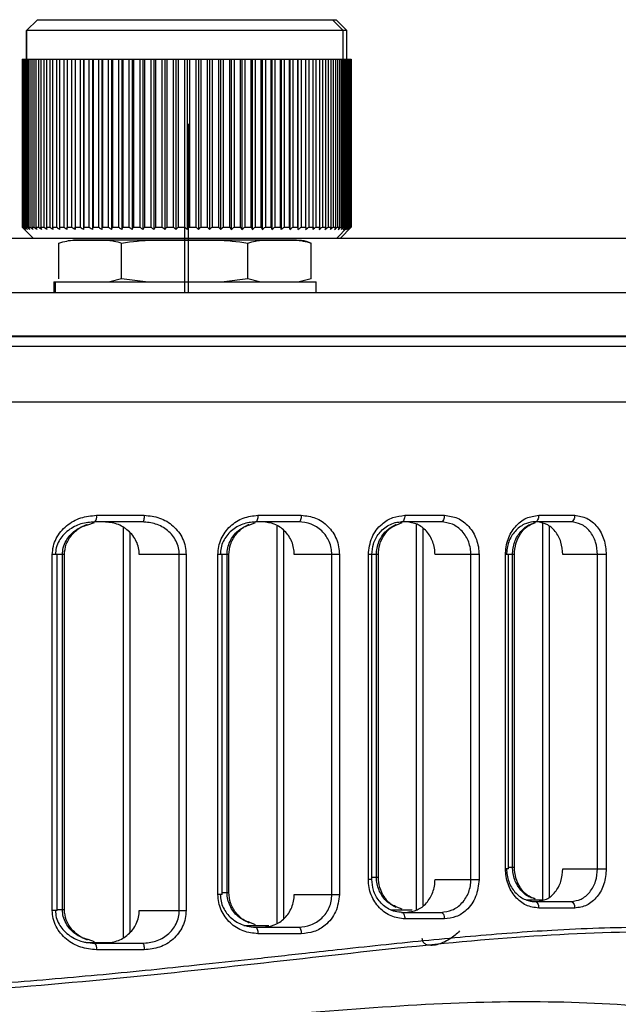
# Model space of a CAD drawing. Header units: millimetres. Extents: x -109 to 247, y -28 to 250.
# Tile 10 of 13: x 6 to 34, y 95 to 140. Entities that reach past the tile are written whole.
import ezdxf

# ---------------------------------------------------------------- set-up
doc = ezdxf.new("R2010")
doc.units = ezdxf.units.MM
doc.header["$PDSIZE"] = -1

msp = doc.modelspace()

# ---------------------------------------------------------------- linework, layer by layer
at = {"color": 7, "linetype": 'Continuous', "lineweight": 25}
for p, q in [((7.19, 140.457), (6.69, 139.957)), ((7.19, 140.457), (20.856, 140.457)), ((21.189, 139.957), (20.689, 140.457)), ((20.856, 140.457), (21.356, 139.957)), ((6.689, 139.957), (6.689, 138.657)), ((21.188, 139.957), (6.69, 139.957)), ((6.69, 138.657), (6.69, 139.957)), ((21.189, 138.657), (21.189, 139.957)), ((21.356, 139.957), (21.189, 139.957)), ((21.356, 138.657), (21.356, 139.957)), ((6.489, 138.657), (21.556, 138.657)), ((6.489, 138.657), (6.489, 130.957)), ((6.49, 138.657), (6.49, 130.957)), ((6.493, 130.957), (6.493, 138.657)), ((6.504, 138.657), (6.504, 130.957)), ((6.53, 130.957), (6.53, 138.657)), ((6.554, 138.657), (6.554, 130.957)), ((6.602, 130.957), (6.602, 138.657)), ((6.641, 138.657), (6.641, 130.957)), ((6.71, 130.957), (6.71, 138.657)), ((6.763, 138.657), (6.763, 130.957)), ((6.853, 130.957), (6.853, 138.657)), ((6.921, 138.657), (6.921, 130.957)), ((7.031, 130.957), (7.031, 138.657)), ((7.112, 138.657), (7.112, 130.957)), ((7.242, 130.957), (7.242, 138.657)), ((7.337, 138.657), (7.337, 130.957)), ((7.486, 130.957), (7.486, 138.657)), ((7.593, 138.657), (7.593, 130.957)), ((7.762, 130.957), (7.762, 138.657)), ((7.881, 138.657), (7.881, 130.957)), ((8.068, 130.957), (8.068, 138.657)), ((8.198, 138.657), (8.198, 130.957)), ((8.402, 130.957), (8.402, 138.657)), ((8.544, 138.657), (8.544, 130.957)), ((8.763, 130.957), (8.763, 138.657)), ((8.911, 138.657), (8.911, 130.852)), ((8.915, 138.657), (8.915, 130.957)), ((9.149, 130.957), (9.149, 138.657)), ((9.296, 138.657), (9.296, 130.852)), ((9.311, 138.657), (9.311, 130.957)), ((9.559, 130.957), (9.559, 138.657)), ((9.705, 138.657), (9.705, 130.852)), ((9.73, 138.657), (9.73, 130.957)), ((9.99, 130.957), (9.99, 138.657)), ((10.134, 138.657), (10.134, 130.852)), ((10.169, 138.657), (10.169, 130.957)), ((10.44, 130.957), (10.44, 138.657)), ((10.581, 138.657), (10.581, 130.852)), ((10.626, 138.657), (10.626, 130.957)), ((10.908, 130.957), (10.908, 138.657)), ((11.045, 138.657), (11.045, 130.852)), ((11.1, 138.657), (11.1, 130.957)), ((11.39, 130.957), (11.39, 138.657)), ((11.523, 138.657), (11.523, 130.852)), ((11.587, 138.657), (11.587, 130.957)), ((11.884, 130.957), (11.884, 138.657)), ((12.013, 138.657), (12.013, 130.852)), ((12.086, 138.657), (12.086, 130.957)), ((12.389, 130.957), (12.389, 138.657)), ((12.512, 138.657), (12.512, 130.852)), ((12.594, 138.657), (12.594, 130.957)), ((12.901, 130.957), (12.901, 138.657)), ((13.018, 138.657), (13.018, 130.852)), ((13.108, 138.657), (13.108, 130.957)), ((13.418, 130.957), (13.418, 138.657)), ((13.528, 138.657), (13.528, 130.852)), ((13.627, 138.657), (13.627, 130.957)), ((13.938, 130.957), (13.938, 138.657)), ((14.041, 138.657), (14.041, 130.852)), ((14.147, 138.657), (14.147, 130.957)), ((14.457, 130.957), (14.457, 138.657)), ((14.553, 138.657), (14.553, 130.852)), ((14.666, 138.657), (14.666, 130.957)), ((14.975, 130.957), (14.975, 138.657)), ((15.062, 138.657), (15.062, 130.852)), ((15.181, 138.657), (15.181, 130.957)), ((15.487, 130.957), (15.487, 138.657)), ((15.565, 138.657), (15.565, 130.852)), ((15.691, 138.657), (15.691, 130.957)), ((15.991, 130.957), (15.991, 138.657)), ((16.061, 138.657), (16.061, 130.852)), ((16.191, 138.657), (16.191, 130.957)), ((16.486, 130.957), (16.486, 138.657)), ((16.546, 138.657), (16.546, 130.852)), ((16.681, 138.657), (16.681, 130.957)), ((16.968, 130.957), (16.968, 138.657)), ((17.019, 138.657), (17.019, 130.852)), ((17.158, 138.657), (17.158, 130.957)), ((17.435, 130.957), (17.435, 138.657)), ((17.477, 138.657), (17.477, 130.852)), ((17.619, 138.657), (17.619, 130.957)), ((17.886, 130.957), (17.886, 138.657)), ((17.917, 138.657), (17.917, 130.852)), ((18.061, 138.657), (18.061, 130.957)), ((18.317, 130.957), (18.317, 138.657)), ((18.338, 138.657), (18.338, 130.852)), ((18.484, 138.657), (18.484, 130.957)), ((18.727, 130.957), (18.727, 138.657)), ((18.738, 138.657), (18.738, 130.852)), ((18.885, 138.657), (18.885, 130.957)), ((19.113, 130.957), (19.113, 138.657)), ((19.114, 138.657), (19.114, 130.852)), ((19.262, 138.657), (19.262, 130.957)), ((19.475, 130.957), (19.475, 138.657)), ((19.612, 138.657), (19.612, 130.957)), ((19.809, 130.957), (19.809, 138.657)), ((19.935, 138.657), (19.935, 130.957)), ((20.115, 130.957), (20.115, 138.657)), ((20.229, 138.657), (20.229, 130.957)), ((20.39, 130.957), (20.39, 138.657)), ((20.492, 138.657), (20.492, 130.957)), ((20.634, 130.957), (20.634, 138.657)), ((20.723, 138.657), (20.723, 130.957)), ((20.846, 130.957), (20.846, 138.657)), ((20.922, 138.657), (20.922, 130.957)), ((21.024, 130.957), (21.024, 138.657)), ((21.086, 138.657), (21.086, 130.957)), ((21.167, 130.957), (21.167, 138.657)), ((21.215, 138.657), (21.215, 130.957)), ((21.276, 130.957), (21.276, 138.657)), ((21.309, 138.657), (21.309, 130.957)), ((21.348, 130.957), (21.348, 138.657)), ((21.367, 138.657), (21.367, 130.957)), ((21.384, 130.957), (21.384, 138.657)), ((21.389, 138.657), (21.389, 130.957)), ((21.425, 130.957), (21.425, 138.657)), ((21.461, 138.657), (21.461, 130.957)), ((21.504, 130.957), (21.504, 138.657)), ((21.526, 138.657), (21.526, 130.957)), ((21.547, 130.957), (21.547, 138.657)), ((21.555, 138.657), (21.555, 130.957)), ((21.556, 130.957), (21.556, 138.657)), ((6.489, 130.957), (6.493, 130.957)), ((6.99, 130.457), (6.49, 130.957)), ((6.504, 130.957), (6.53, 130.957)), ((6.554, 130.957), (6.602, 130.957)), ((6.641, 130.957), (6.71, 130.957)), ((6.763, 130.957), (6.853, 130.957)), ((6.921, 130.957), (7.031, 130.957)), ((7.112, 130.957), (7.242, 130.957)), ((7.337, 130.957), (7.486, 130.957)), ((7.593, 130.957), (7.762, 130.957)), ((7.881, 130.957), (8.068, 130.957)), ((8.198, 130.957), (8.402, 130.957)), ((8.544, 130.957), (8.763, 130.957)), ((8.915, 130.957), (9.149, 130.957)), ((9.311, 130.957), (9.559, 130.957)), ((9.73, 130.957), (9.99, 130.957)), ((10.169, 130.957), (10.44, 130.957)), ((10.626, 130.957), (10.908, 130.957)), ((11.1, 130.957), (11.39, 130.957)), ((11.587, 130.957), (11.884, 130.957)), ((12.086, 130.957), (12.389, 130.957)), ((12.594, 130.957), (12.901, 130.957)), ((13.108, 130.957), (13.418, 130.957)), ((13.627, 130.957), (13.938, 130.957)), ((14.147, 130.957), (14.457, 130.957)), ((14.666, 130.957), (14.975, 130.957)), ((15.181, 130.957), (15.487, 130.957)), ((15.691, 130.957), (15.991, 130.957)), ((16.191, 130.957), (16.486, 130.957)), ((16.681, 130.957), (16.968, 130.957)), ((17.158, 130.957), (17.435, 130.957)), ((17.619, 130.957), (17.886, 130.957)), ((18.061, 130.957), (18.317, 130.957)), ((18.484, 130.957), (18.727, 130.957)), ((18.885, 130.957), (19.113, 130.957)), ((19.262, 130.957), (19.475, 130.957)), ((19.612, 130.957), (19.809, 130.957)), ((19.935, 130.957), (20.115, 130.957)), ((20.229, 130.957), (20.39, 130.957)), ((20.492, 130.957), (20.634, 130.957)), ((20.723, 130.957), (20.846, 130.957)), ((20.888, 130.457), (21.388, 130.957)), ((20.922, 130.957), (21.024, 130.957)), ((21.056, 130.457), (21.556, 130.957)), ((21.086, 130.957), (21.167, 130.957)), ((21.215, 130.957), (21.276, 130.957)), ((21.309, 130.957), (21.348, 130.957)), ((21.367, 130.957), (21.384, 130.957)), ((21.461, 130.957), (21.504, 130.957)), ((21.526, 130.957), (21.547, 130.957)), ((21.555, 130.957), (21.556, 130.957)), ((-72.499, 130.457), (56.545, 130.457)), ((19.043, 130.365), (8.835, 130.365)), ((13.928, 130.365), (13.928, 130.457)), ((8.165, 128.586), (8.165, 130.229)), ((11.04, 128.586), (11.04, 130.229)), ((16.813, 128.586), (16.813, 130.229)), ((19.712, 128.586), (19.712, 130.229)), ((11.04, 128.586), (10.499, 128.457)), ((12.126, 128.457), (11.04, 128.586)), ((16.813, 128.586), (15.728, 128.457)), ((17.359, 128.457), (16.813, 128.586)), ((19.712, 128.586), (19.167, 128.457)), ((7.939, 128.457), (7.939, 127.957)), ((7.939, 128.457), (19.939, 128.457)), ((7.992, 128.457), (7.992, 127.957)), ((19.939, 127.957), (19.939, 128.457)), ((-72.499, 127.957), (56.5, 127.957)), ((-73.974, 125.948), (58.02, 125.948)), ((57.89, 125.965), (-73.845, 125.965)), ((58.39, 125.492), (-74.344, 125.492)), ((-74.477, 122.957), (58.522, 122.957)), ((9.889, 117.757), (12.076, 117.757)), ((17.282, 117.757), (19.267, 117.757)), ((24.006, 117.757), (25.815, 117.757)), ((30.135, 117.757), (31.784, 117.757)), ((9.497, 117.326), (9.801, 117.432)), ((11.985, 117.457), (9.808, 117.457)), ((16.905, 117.323), (17.174, 117.43)), ((19.144, 117.457), (17.168, 117.457)), ((18.157, 99.086), (18.157, 117.265)), ((23.642, 117.323), (23.877, 117.429)), ((25.663, 117.457), (23.861, 117.457)), ((24.538, 99.679), (24.538, 117.352)), ((31.605, 117.457), (29.963, 117.457)), ((30.325, 100.14), (30.325, 117.387)), ((11.119, 98.438), (11.119, 117.18)), ((11.41, 116.976), (11.41, 98.643)), ((18.448, 117.072), (18.448, 99.279)), ((24.829, 117.15), (24.829, 99.881)), ((30.616, 117.248), (30.616, 100.279)), ((7.865, 99.661), (7.865, 115.957)), ((8.416, 115.957), (7.865, 115.957)), ((8.094, 99.661), (8.094, 115.957)), ((8.328, 99.7), (8.328, 115.957)), ((8.416, 99.7), (8.416, 115.957)), ((13.992, 115.957), (11.846, 115.957)), ((13.68, 99.661), (13.68, 115.957)), ((13.992, 115.957), (13.992, 99.661)), ((15.449, 100.394), (15.449, 115.957)), ((15.953, 115.957), (15.449, 115.957)), ((15.643, 100.394), (15.643, 115.957)), ((15.865, 100.476), (15.865, 115.957)), ((15.953, 100.476), (15.953, 115.957)), ((21.009, 115.957), (18.945, 115.957)), ((20.666, 100.394), (20.666, 115.957)), ((21.009, 115.957), (21.009, 100.394)), ((22.336, 101.074), (22.336, 115.957)), ((22.794, 115.957), (22.336, 115.957)), ((22.499, 101.074), (22.499, 115.957)), ((22.705, 101.184), (22.705, 115.957)), ((22.794, 101.184), (22.794, 115.957)), ((27.403, 115.957), (25.389, 115.957)), ((27.031, 101.074), (27.031, 115.957)), ((27.403, 115.957), (27.403, 101.074)), ((28.613, 101.57), (28.613, 115.957)), ((29.024, 115.957), (28.613, 115.957)), ((28.748, 101.57), (28.748, 115.957)), ((28.936, 101.65), (28.936, 115.957)), ((29.024, 101.65), (29.024, 115.957)), ((33.23, 115.957), (31.244, 115.957)), ((32.832, 101.57), (32.832, 115.957)), ((33.23, 115.957), (33.23, 101.57)), ((28.748, 101.57), (28.613, 101.57)), ((28.748, 101.65), (29.024, 101.65)), ((31.244, 101.57), (33.23, 101.57)), ((22.499, 101.074), (22.336, 101.074)), ((22.499, 101.184), (22.794, 101.184)), ((25.389, 101.074), (27.403, 101.074)), ((15.643, 100.394), (15.449, 100.394)), ((15.643, 100.476), (15.953, 100.476)), ((18.945, 100.394), (21.009, 100.394)), ((29.571, 100.15), (30.294, 100.15)), ((8.094, 99.661), (7.865, 99.661)), ((8.094, 99.7), (8.416, 99.7)), ((11.846, 99.661), (13.992, 99.661)), ((23.38, 99.684), (24.336, 99.684)), ((23.877, 99.712), (23.644, 99.818)), ((29.963, 100.07), (31.605, 100.07)), ((31.784, 99.77), (30.135, 99.77)), ((23.861, 99.574), (25.663, 99.574)), ((25.815, 99.274), (24.006, 99.274)), ((16.63, 98.976), (17.776, 98.976)), ((17.175, 99.002), (16.906, 99.11)), ((17.168, 98.894), (19.144, 98.894)), ((9.802, 98.225), (9.5, 98.33)), ((19.267, 98.594), (17.282, 98.594)), ((9.421, 98.2), (10.538, 98.2)), ((9.808, 98.161), (11.985, 98.161)), ((12.076, 97.861), (9.889, 97.861))]:
    msp.add_line(p, q, dxfattribs=at)
at = {"color": 7, "linetype": 'Continuous'}
for p, q in [((13.939, 127.957), (13.939, 135.693)), ((14.106, 127.957), (14.106, 135.693)), ((13.939, 127.957), (14.452, 127.957)), ((14.106, 127.957), (15.514, 127.957))]:
    msp.add_line(p, q, dxfattribs=at)
at = {"color": 7, "linetype": 'Continuous', "lineweight": 25, "flags": 128}
for points in [[(12.076, 117.757), (12.074, 117.699), (12.069, 117.643), (12.06, 117.591), (12.049, 117.545), (12.035, 117.508), (12.02, 117.48), (12.003, 117.463), (11.985, 117.457)], [(17.282, 117.757), (17.28, 117.699), (17.273, 117.643), (17.263, 117.591), (17.249, 117.545), (17.231, 117.508), (17.212, 117.48), (17.19, 117.463), (17.168, 117.457)], [(19.267, 117.757), (19.265, 117.699), (19.258, 117.643), (19.247, 117.591), (19.231, 117.545), (19.213, 117.508), (19.191, 117.48), (19.168, 117.463), (19.144, 117.457)], [(24.006, 117.757), (24.003, 117.699), (23.995, 117.643), (23.981, 117.591), (23.963, 117.545), (23.942, 117.508), (23.917, 117.48), (23.89, 117.463), (23.861, 117.457)], [(25.815, 117.757), (25.812, 117.699), (25.804, 117.643), (25.789, 117.591), (25.771, 117.545), (25.747, 117.508), (25.721, 117.48), (25.692, 117.463), (25.663, 117.457)], [(30.135, 117.757), (30.132, 117.699), (30.122, 117.643), (30.106, 117.591), (30.085, 117.545), (30.059, 117.508), (30.029, 117.48), (29.997, 117.463), (29.963, 117.457)], [(31.784, 117.757), (31.781, 117.699), (31.771, 117.643), (31.754, 117.591), (31.732, 117.545), (31.704, 117.508), (31.673, 117.48), (31.64, 117.463), (31.605, 117.457)], [(29.963, 100.07), (29.997, 100.064), (30.029, 100.047), (30.059, 100.019), (30.085, 99.982), (30.106, 99.937), (30.122, 99.885), (30.132, 99.828), (30.135, 99.77)], [(31.605, 100.07), (31.64, 100.064), (31.673, 100.047), (31.704, 100.019), (31.732, 99.982), (31.754, 99.937), (31.771, 99.885), (31.781, 99.828), (31.784, 99.77)], [(23.861, 99.574), (23.89, 99.568), (23.917, 99.551), (23.942, 99.523), (23.963, 99.486), (23.981, 99.441), (23.995, 99.389), (24.003, 99.333), (24.006, 99.274)], [(25.663, 99.574), (25.692, 99.568), (25.721, 99.551), (25.747, 99.523), (25.771, 99.486), (25.789, 99.441), (25.804, 99.389), (25.812, 99.333), (25.815, 99.274)], [(17.168, 98.894), (17.19, 98.888), (17.212, 98.871), (17.231, 98.843), (17.249, 98.806), (17.263, 98.761), (17.273, 98.709), (17.28, 98.652), (17.282, 98.594)], [(19.144, 98.894), (19.168, 98.888), (19.191, 98.871), (19.213, 98.843), (19.231, 98.806), (19.247, 98.761), (19.258, 98.709), (19.265, 98.652), (19.267, 98.594)], [(11.985, 98.161), (12.003, 98.156), (12.02, 98.139), (12.035, 98.111), (12.049, 98.074), (12.06, 98.028), (12.069, 97.976), (12.074, 97.92), (12.076, 97.861)]]:
    msp.add_lwpolyline(points, dxfattribs=at)
at = {"color": 7, "linetype": 'Continuous', "lineweight": 25}
for centre, start, end in [((9.549, 117.688), 318.344, 11.5797), ((9.549, 97.931), 348.4203, 41.656)]:
    msp.add_arc(centre, 0.347, start, end, dxfattribs=at)
for points, knots in [([(6.493, 130.957), (6.514, 130.938), (6.55, 130.902), (6.587, 130.868), (6.603, 130.852)], [0, 0, 0, 0, 0.56, 1, 1, 1, 1]), ([(6.603, 130.852), (6.584, 130.872), (6.551, 130.907), (6.518, 130.942), (6.504, 130.957)], [0, 0, 0, 0, 0.56, 1, 1, 1, 1]), ([(6.53, 130.957), (6.551, 130.938), (6.59, 130.902), (6.629, 130.868), (6.646, 130.852)], [0, 0, 0, 0, 0.56, 1, 1, 1, 1]), ([(6.646, 130.852), (6.629, 130.872), (6.598, 130.907), (6.568, 130.942), (6.554, 130.957)], [0, 0, 0, 0, 0.56, 1, 1, 1, 1]), ([(6.602, 130.957), (6.625, 130.938), (6.665, 130.902), (6.706, 130.868), (6.724, 130.852)], [0, 0, 0, 0, 0.56, 1, 1, 1, 1]), ([(6.724, 130.852), (6.709, 130.872), (6.681, 130.907), (6.653, 130.942), (6.641, 130.957)], [0, 0, 0, 0, 0.56, 1, 1, 1, 1]), ([(6.71, 130.957), (6.734, 130.938), (6.776, 130.902), (6.819, 130.868), (6.838, 130.852)], [0, 0, 0, 0, 0.56, 1, 1, 1, 1]), ([(6.838, 130.852), (6.824, 130.872), (6.799, 130.907), (6.774, 130.942), (6.763, 130.957)], [0, 0, 0, 0, 0.56, 1, 1, 1, 1]), ([(6.853, 130.957), (6.878, 130.938), (6.922, 130.902), (6.966, 130.868), (6.986, 130.852)], [0, 0, 0, 0, 0.56, 1, 1, 1, 1]), ([(6.986, 130.852), (6.974, 130.872), (6.952, 130.907), (6.93, 130.942), (6.921, 130.957)], [0, 0, 0, 0, 0.56, 1, 1, 1, 1]), ([(7.031, 130.957), (7.056, 130.938), (7.102, 130.902), (7.148, 130.868), (7.168, 130.852)], [0, 0, 0, 0, 0.56, 1, 1, 1, 1]), ([(7.168, 130.852), (7.157, 130.872), (7.139, 130.907), (7.12, 130.942), (7.112, 130.957)], [0, 0, 0, 0, 0.56, 1, 1, 1, 1]), ([(7.242, 130.957), (7.269, 130.938), (7.315, 130.902), (7.362, 130.868), (7.383, 130.852)], [0, 0, 0, 0, 0.56, 1, 1, 1, 1]), ([(7.383, 130.852), (7.374, 130.872), (7.359, 130.907), (7.343, 130.942), (7.337, 130.957)], [0, 0, 0, 0, 0.56, 1, 1, 1, 1]), ([(7.486, 130.957), (7.513, 130.938), (7.561, 130.902), (7.609, 130.868), (7.63, 130.852)], [0, 0, 0, 0, 0.56, 1, 1, 1, 1]), ([(7.63, 130.852), (7.623, 130.872), (7.611, 130.907), (7.599, 130.942), (7.593, 130.957)], [0, 0, 0, 0, 0.56, 1, 1, 1, 1]), ([(7.762, 130.957), (7.789, 130.938), (7.837, 130.902), (7.886, 130.868), (7.907, 130.852)], [0, 0, 0, 0, 0.56, 1, 1, 1, 1]), ([(7.907, 130.852), (7.902, 130.872), (7.894, 130.907), (7.885, 130.942), (7.881, 130.957)], [0, 0, 0, 0, 0.56, 1, 1, 1, 1]), ([(8.068, 130.957), (8.095, 130.938), (8.144, 130.902), (8.193, 130.868), (8.214, 130.852)], [0, 0, 0, 0, 0.56, 1, 1, 1, 1]), ([(8.214, 130.852), (8.211, 130.872), (8.206, 130.907), (8.201, 130.942), (8.198, 130.957)], [0, 0, 0, 0, 0.56, 1, 1, 1, 1]), ([(8.402, 130.957), (8.429, 130.938), (8.478, 130.902), (8.528, 130.868), (8.549, 130.852)], [0, 0, 0, 0, 0.56, 1, 1, 1, 1]), ([(8.549, 130.852), (8.548, 130.872), (8.546, 130.907), (8.545, 130.942), (8.544, 130.957)], [0, 0, 0, 0, 0.56, 1, 1, 1, 1]), ([(8.763, 130.957), (8.79, 130.938), (8.84, 130.902), (8.889, 130.868), (8.911, 130.852)], [0, 0, 0, 0, 0.56, 1, 1, 1, 1]), ([(8.911, 130.852), (8.911, 130.872), (8.913, 130.907), (8.915, 130.942), (8.915, 130.957)], [0, 0, 0, 0, 0.56, 1, 1, 1, 1]), ([(9.149, 130.957), (9.177, 130.938), (9.226, 130.902), (9.275, 130.868), (9.296, 130.852)], [0, 0, 0, 0, 0.56, 1, 1, 1, 1]), ([(9.296, 130.852), (9.299, 130.872), (9.304, 130.907), (9.309, 130.942), (9.311, 130.957)], [0, 0, 0, 0, 0.56, 1, 1, 1, 1]), ([(9.559, 130.957), (9.586, 130.938), (9.635, 130.902), (9.683, 130.868), (9.705, 130.852)], [0, 0, 0, 0, 0.56, 1, 1, 1, 1]), ([(9.705, 130.852), (9.709, 130.872), (9.718, 130.907), (9.726, 130.942), (9.73, 130.957)], [0, 0, 0, 0, 0.56, 1, 1, 1, 1]), ([(9.99, 130.957), (10.017, 130.938), (10.065, 130.902), (10.112, 130.868), (10.134, 130.852)], [0, 0, 0, 0, 0.56, 1, 1, 1, 1]), ([(10.134, 130.852), (10.14, 130.872), (10.152, 130.907), (10.164, 130.942), (10.169, 130.957)], [0, 0, 0, 0, 0.56, 1, 1, 1, 1]), ([(10.44, 130.957), (10.467, 130.938), (10.513, 130.902), (10.56, 130.868), (10.581, 130.852)], [0, 0, 0, 0, 0.56, 1, 1, 1, 1]), ([(10.581, 130.852), (10.589, 130.872), (10.605, 130.907), (10.62, 130.942), (10.626, 130.957)], [0, 0, 0, 0, 0.56, 1, 1, 1, 1]), ([(10.908, 130.957), (10.933, 130.938), (10.979, 130.902), (11.025, 130.868), (11.045, 130.852)], [0, 0, 0, 0, 0.56, 1, 1, 1, 1]), ([(11.045, 130.852), (11.055, 130.872), (11.073, 130.907), (11.092, 130.942), (11.1, 130.957)], [0, 0, 0, 0, 0.56, 1, 1, 1, 1]), ([(11.39, 130.957), (11.415, 130.938), (11.459, 130.902), (11.503, 130.868), (11.523, 130.852)], [0, 0, 0, 0, 0.56, 1, 1, 1, 1]), ([(11.523, 130.852), (11.535, 130.872), (11.556, 130.907), (11.578, 130.942), (11.587, 130.957)], [0, 0, 0, 0, 0.56, 1, 1, 1, 1]), ([(11.884, 130.957), (11.908, 130.938), (11.951, 130.902), (11.994, 130.868), (12.013, 130.852)], [0, 0, 0, 0, 0.56, 1, 1, 1, 1]), ([(12.013, 130.852), (12.026, 130.872), (12.051, 130.907), (12.075, 130.942), (12.086, 130.957)], [0, 0, 0, 0, 0.56, 1, 1, 1, 1]), ([(12.389, 130.957), (12.412, 130.938), (12.453, 130.902), (12.494, 130.868), (12.512, 130.852)], [0, 0, 0, 0, 0.56, 1, 1, 1, 1]), ([(12.512, 130.852), (12.527, 130.872), (12.554, 130.907), (12.582, 130.942), (12.594, 130.957)], [0, 0, 0, 0, 0.56, 1, 1, 1, 1]), ([(12.901, 130.957), (12.923, 130.938), (12.962, 130.902), (13.001, 130.868), (13.018, 130.852)], [0, 0, 0, 0, 0.56, 1, 1, 1, 1]), ([(13.018, 130.852), (13.035, 130.872), (13.065, 130.907), (13.095, 130.942), (13.108, 130.957)], [0, 0, 0, 0, 0.56, 1, 1, 1, 1]), ([(13.418, 130.957), (13.439, 130.938), (13.475, 130.902), (13.512, 130.868), (13.528, 130.852)], [0, 0, 0, 0, 0.56, 1, 1, 1, 1]), ([(13.528, 130.852), (13.547, 130.872), (13.58, 130.907), (13.612, 130.942), (13.627, 130.957)], [0, 0, 0, 0, 0.56, 1, 1, 1, 1]), ([(13.938, 130.957), (13.957, 130.938), (13.991, 130.902), (14.026, 130.868), (14.041, 130.852)], [0, 0, 0, 0, 0.56, 1, 1, 1, 1]), ([(14.041, 130.852), (14.061, 130.872), (14.096, 130.907), (14.131, 130.942), (14.147, 130.957)], [0, 0, 0, 0, 0.56, 1, 1, 1, 1]), ([(14.457, 130.957), (14.475, 130.938), (14.507, 130.902), (14.539, 130.868), (14.553, 130.852)], [0, 0, 0, 0, 0.56, 1, 1, 1, 1]), ([(14.553, 130.852), (14.574, 130.872), (14.612, 130.907), (14.649, 130.942), (14.666, 130.957)], [0, 0, 0, 0, 0.56, 1, 1, 1, 1]), ([(14.975, 130.957), (14.991, 130.938), (15.02, 130.902), (15.049, 130.868), (15.062, 130.852)], [0, 0, 0, 0, 0.56, 1, 1, 1, 1]), ([(15.062, 130.852), (15.084, 130.872), (15.124, 130.907), (15.164, 130.942), (15.181, 130.957)], [0, 0, 0, 0, 0.56, 1, 1, 1, 1]), ([(15.487, 130.957), (15.501, 130.938), (15.528, 130.902), (15.554, 130.868), (15.565, 130.852)], [0, 0, 0, 0, 0.56, 1, 1, 1, 1]), ([(15.565, 130.852), (15.589, 130.872), (15.631, 130.907), (15.672, 130.942), (15.691, 130.957)], [0, 0, 0, 0, 0.56, 1, 1, 1, 1]), ([(15.991, 130.957), (16.004, 130.938), (16.028, 130.902), (16.051, 130.868), (16.061, 130.852)], [0, 0, 0, 0, 0.56, 1, 1, 1, 1]), ([(16.061, 130.852), (16.086, 130.872), (16.129, 130.907), (16.172, 130.942), (16.191, 130.957)], [0, 0, 0, 0, 0.56, 1, 1, 1, 1]), ([(16.486, 130.957), (16.497, 130.938), (16.517, 130.902), (16.538, 130.868), (16.546, 130.852)], [0, 0, 0, 0, 0.56, 1, 1, 1, 1]), ([(16.546, 130.852), (16.572, 130.872), (16.617, 130.907), (16.662, 130.942), (16.681, 130.957)], [0, 0, 0, 0, 0.56, 1, 1, 1, 1]), ([(16.968, 130.957), (16.978, 130.938), (16.995, 130.902), (17.012, 130.868), (17.019, 130.852)], [0, 0, 0, 0, 0.56, 1, 1, 1, 1]), ([(17.019, 130.852), (17.045, 130.872), (17.091, 130.907), (17.137, 130.942), (17.158, 130.957)], [0, 0, 0, 0, 0.56, 1, 1, 1, 1]), ([(17.435, 130.957), (17.443, 130.938), (17.457, 130.902), (17.471, 130.868), (17.477, 130.852)], [0, 0, 0, 0, 0.56, 1, 1, 1, 1]), ([(17.477, 130.852), (17.503, 130.872), (17.551, 130.907), (17.598, 130.942), (17.619, 130.957)], [0, 0, 0, 0, 0.56, 1, 1, 1, 1]), ([(17.886, 130.957), (17.892, 130.938), (17.902, 130.902), (17.913, 130.868), (17.917, 130.852)], [0, 0, 0, 0, 0.56, 1, 1, 1, 1]), ([(17.917, 130.852), (17.944, 130.872), (17.992, 130.907), (18.04, 130.942), (18.061, 130.957)], [0, 0, 0, 0, 0.56, 1, 1, 1, 1]), ([(18.317, 130.957), (18.321, 130.938), (18.328, 130.902), (18.335, 130.868), (18.338, 130.852)], [0, 0, 0, 0, 0.56, 1, 1, 1, 1]), ([(18.338, 130.852), (18.365, 130.872), (18.414, 130.907), (18.463, 130.942), (18.484, 130.957)], [0, 0, 0, 0, 0.56, 1, 1, 1, 1]), ([(18.727, 130.957), (18.729, 130.938), (18.732, 130.902), (18.736, 130.868), (18.738, 130.852)], [0, 0, 0, 0, 0.56, 1, 1, 1, 1]), ([(18.738, 130.852), (18.765, 130.872), (18.814, 130.907), (18.863, 130.942), (18.885, 130.957)], [0, 0, 0, 0, 0.56, 1, 1, 1, 1]), ([(19.113, 130.957), (19.113, 130.938), (19.114, 130.902), (19.114, 130.868), (19.114, 130.852)], [0, 0, 0, 0, 0.56, 1, 1, 1, 1]), ([(19.114, 130.852), (19.141, 130.872), (19.191, 130.907), (19.24, 130.942), (19.262, 130.957)], [0, 0, 0, 0, 0.56, 1, 1, 1, 1]), ([(19.475, 130.957), (19.473, 130.938), (19.47, 130.902), (19.466, 130.868), (19.465, 130.852)], [0, 0, 0, 0, 0.56, 1, 1, 1, 1]), ([(19.465, 130.852), (19.492, 130.872), (19.542, 130.907), (19.591, 130.942), (19.612, 130.957)], [0, 0, 0, 0, 0.56, 1, 1, 1, 1]), ([(19.809, 130.957), (19.805, 130.938), (19.799, 130.902), (19.792, 130.868), (19.789, 130.852)], [0, 0, 0, 0, 0.56, 1, 1, 1, 1]), ([(19.789, 130.852), (19.816, 130.872), (19.865, 130.907), (19.914, 130.942), (19.935, 130.957)], [0, 0, 0, 0, 0.56, 1, 1, 1, 1]), ([(20.115, 130.957), (20.109, 130.938), (20.099, 130.902), (20.089, 130.868), (20.084, 130.852)], [0, 0, 0, 0, 0.56, 1, 1, 1, 1]), ([(20.084, 130.852), (20.111, 130.872), (20.16, 130.907), (20.208, 130.942), (20.229, 130.957)], [0, 0, 0, 0, 0.56, 1, 1, 1, 1]), ([(20.39, 130.957), (20.383, 130.938), (20.369, 130.902), (20.356, 130.868), (20.35, 130.852)], [0, 0, 0, 0, 0.56, 1, 1, 1, 1]), ([(20.35, 130.852), (20.377, 130.872), (20.424, 130.907), (20.471, 130.942), (20.492, 130.957)], [0, 0, 0, 0, 0.56, 1, 1, 1, 1]), ([(20.634, 130.957), (20.625, 130.938), (20.608, 130.902), (20.592, 130.868), (20.584, 130.852)], [0, 0, 0, 0, 0.56, 1, 1, 1, 1]), ([(20.584, 130.852), (20.61, 130.872), (20.657, 130.907), (20.703, 130.942), (20.723, 130.957)], [0, 0, 0, 0, 0.56, 1, 1, 1, 1]), ([(20.846, 130.957), (20.835, 130.938), (20.815, 130.902), (20.795, 130.868), (20.786, 130.852)], [0, 0, 0, 0, 0.56, 1, 1, 1, 1]), ([(20.786, 130.852), (20.812, 130.872), (20.857, 130.907), (20.902, 130.942), (20.922, 130.957)], [0, 0, 0, 0, 0.56, 1, 1, 1, 1]), ([(21.024, 130.957), (21.011, 130.938), (20.988, 130.902), (20.965, 130.868), (20.955, 130.852)], [0, 0, 0, 0, 0.56, 1, 1, 1, 1]), ([(20.955, 130.852), (20.98, 130.872), (21.023, 130.907), (21.067, 130.942), (21.086, 130.957)], [0, 0, 0, 0, 0.56, 1, 1, 1, 1]), ([(21.167, 130.957), (21.153, 130.938), (21.127, 130.902), (21.101, 130.868), (21.09, 130.852)], [0, 0, 0, 0, 0.56, 1, 1, 1, 1]), ([(21.09, 130.852), (21.113, 130.872), (21.155, 130.907), (21.197, 130.942), (21.215, 130.957)], [0, 0, 0, 0, 0.56, 1, 1, 1, 1]), ([(21.276, 130.957), (21.259, 130.938), (21.231, 130.902), (21.202, 130.868), (21.189, 130.852)], [0, 0, 0, 0, 0.56, 1, 1, 1, 1]), ([(21.189, 130.852), (21.212, 130.872), (21.252, 130.907), (21.291, 130.942), (21.309, 130.957)], [0, 0, 0, 0, 0.56, 1, 1, 1, 1]), ([(21.348, 130.957), (21.33, 130.938), (21.299, 130.902), (21.267, 130.868), (21.253, 130.852)], [0, 0, 0, 0, 0.56, 1, 1, 1, 1]), ([(21.253, 130.852), (21.275, 130.872), (21.313, 130.907), (21.35, 130.942), (21.367, 130.957)], [0, 0, 0, 0, 0.56, 1, 1, 1, 1]), ([(21.384, 130.957), (21.365, 130.938), (21.331, 130.902), (21.297, 130.868), (21.282, 130.852)], [0, 0, 0, 0, 0.56, 1, 1, 1, 1]), ([(21.282, 130.852), (21.302, 130.872), (21.338, 130.907), (21.373, 130.942), (21.389, 130.957)], [0, 0, 0, 0, 0.56, 1, 1, 1, 1]), ([(21.425, 130.957), (21.409, 130.938), (21.381, 130.902), (21.352, 130.868), (21.34, 130.852)], [0, 0, 0, 0, 0.56, 1, 1, 1, 1]), ([(21.34, 130.852), (21.363, 130.872), (21.403, 130.907), (21.443, 130.942), (21.461, 130.957)], [0, 0, 0, 0, 0.56, 1, 1, 1, 1]), ([(21.504, 130.957), (21.487, 130.938), (21.456, 130.902), (21.425, 130.868), (21.411, 130.852)], [0, 0, 0, 0, 0.56, 1, 1, 1, 1]), ([(21.411, 130.852), (21.433, 130.872), (21.471, 130.907), (21.509, 130.942), (21.526, 130.957)], [0, 0, 0, 0, 0.56, 1, 1, 1, 1]), ([(21.547, 130.957), (21.529, 130.938), (21.495, 130.902), (21.461, 130.868), (21.447, 130.852)], [0, 0, 0, 0, 0.56, 1, 1, 1, 1]), ([(21.447, 130.852), (21.467, 130.872), (21.503, 130.907), (21.539, 130.942), (21.555, 130.957)], [0, 0, 0, 0, 0.56, 1, 1, 1, 1]), ([(8.165, 130.229), (8.403, 130.295), (8.643, 130.361), (8.888, 130.364), (8.907, 130.364), (8.969, 130.364), (9.204, 130.364), (9.602, 130.364), (9.999, 130.364), (10.238, 130.364), (10.302, 130.364), (10.56, 130.362), (10.801, 130.295), (11.04, 130.229)], [0, 0, 0, 0, 0.249296, 0.251387, 0.255284, 0.268493, 0.316575, 0.499399, 0.68285, 0.730774, 0.747553, 0.749496, 1, 1, 1, 1]), ([(11.04, 130.229), (11.518, 130.295), (11.999, 130.361), (12.492, 130.364), (12.529, 130.364), (12.654, 130.364), (13.125, 130.364), (13.924, 130.364), (14.723, 130.364), (15.202, 130.364), (15.33, 130.364), (15.85, 130.362), (16.333, 130.295), (16.813, 130.229)], [0, 0, 0, 0, 0.249296, 0.251387, 0.255284, 0.268493, 0.316575, 0.499399, 0.68285, 0.730774, 0.747553, 0.749496, 1, 1, 1, 1]), ([(16.813, 130.229), (17.053, 130.295), (17.295, 130.361), (17.542, 130.364), (17.561, 130.364), (17.624, 130.364), (17.86, 130.364), (18.262, 130.364), (18.663, 130.364), (18.903, 130.364), (18.968, 130.364), (19.228, 130.362), (19.471, 130.295), (19.712, 130.229)], [0, 0, 0, 0, 0.249296, 0.251387, 0.255284, 0.268493, 0.316575, 0.499399, 0.68285, 0.730774, 0.747553, 0.749496, 1, 1, 1, 1]), ([(19.041, 130.356), (19.118, 130.36), (19.349, 130.37), (19.567, 130.285), (19.712, 130.229)], [0, 0, 0, 0, 0.333068, 1, 1, 1, 1]), ([(7.865, 115.957), (7.875, 116.086), (7.893, 116.342), (8.034, 116.701), (8.243, 117.021), (8.601, 117.373), (9.155, 117.688), (9.644, 117.734), (9.889, 117.757)], [0, 0, 0, 0, 0.125926, 0.25124, 0.376573, 0.502339, 0.75153, 1, 1, 1, 1]), ([(12.076, 117.757), (12.314, 117.734), (12.791, 117.687), (13.321, 117.364), (13.653, 117.007), (13.842, 116.687), (13.968, 116.333), (13.984, 116.082), (13.992, 115.957)], [0, 0, 0, 0, 0.249838, 0.499255, 0.625715, 0.749561, 0.875362, 1, 1, 1, 1]), ([(15.449, 115.957), (15.457, 116.082), (15.472, 116.329), (15.592, 116.679), (15.772, 116.996), (16.09, 117.354), (16.597, 117.683), (17.054, 117.733), (17.282, 117.757)], [0, 0, 0, 0, 0.126194, 0.250903, 0.374859, 0.501165, 0.750444, 1, 1, 1, 1]), ([(19.267, 117.757), (19.49, 117.733), (19.934, 117.683), (20.417, 117.348), (20.713, 116.988), (20.88, 116.671), (20.989, 116.323), (21.003, 116.079), (21.009, 115.957)], [0, 0, 0, 0, 0.250028, 0.499207, 0.625057, 0.749492, 0.875038, 1, 1, 1, 1]), ([(22.336, 115.957), (22.37, 116.228), (22.438, 116.77), (22.9, 117.357), (23.446, 117.697), (23.819, 117.737), (24.006, 117.757)], [0, 0, 0, 0, 0.279835, 0.559331, 0.779532, 1, 1, 1, 1]), ([(25.815, 117.757), (26.022, 117.731), (26.434, 117.679), (26.962, 117.272), (27.258, 116.774), (27.386, 116.317), (27.398, 116.077), (27.403, 115.957)], [0, 0, 0, 0, 0.250349, 0.499755, 0.749122, 0.874686, 1, 1, 1, 1]), ([(28.613, 115.957), (28.619, 116.077), (28.631, 116.316), (28.755, 116.772), (29.041, 117.268), (29.549, 117.678), (29.94, 117.731), (30.135, 117.757)], [0, 0, 0, 0, 0.126149, 0.251404, 0.500719, 0.750246, 1, 1, 1, 1]), ([(31.784, 117.757), (31.974, 117.731), (32.354, 117.677), (32.831, 117.264), (33.165, 116.669), (33.209, 116.195), (33.23, 115.957)], [0, 0, 0, 0, 0.250619, 0.50031, 0.750053, 1, 1, 1, 1]), ([(9.808, 117.457), (9.595, 117.439), (9.168, 117.402), (8.673, 117.146), (8.352, 116.853), (8.161, 116.584), (8.032, 116.284), (8.015, 116.065), (8.007, 115.957)], [0, 0, 0, 0, 0.248678, 0.497966, 0.629636, 0.748908, 0.877051, 1, 1, 1, 1]), ([(8.328, 115.957), (8.336, 116.064), (8.353, 116.282), (8.48, 116.583), (8.671, 116.85), (8.985, 117.145), (9.284, 117.27), (9.478, 117.351)], [0, 0, 0, 0, 0.164843, 0.336624, 0.496787, 0.673582, 1, 1, 1, 1]), ([(8.416, 115.957), (8.434, 116.119), (8.471, 116.459), (8.77, 116.906), (9.128, 117.217), (9.403, 117.298), (9.497, 117.326)], [0, 0, 0, 0, 0.253347, 0.532211, 0.840771, 1, 1, 1, 1]), ([(11.846, 115.957), (11.84, 116.061), (11.827, 116.271), (11.72, 116.568), (11.558, 116.834), (11.278, 117.132), (10.832, 117.399), (10.431, 117.438), (10.231, 117.457)], [0, 0, 0, 0, 0.12458, 0.250452, 0.375517, 0.500754, 0.750235, 1, 1, 1, 1]), ([(13.68, 115.957), (13.673, 116.062), (13.658, 116.275), (13.545, 116.573), (13.373, 116.841), (13.076, 117.138), (12.607, 117.401), (12.193, 117.439), (11.985, 117.457)], [0, 0, 0, 0, 0.123537, 0.250283, 0.371163, 0.500521, 0.750041, 1, 1, 1, 1]), ([(17.168, 117.457), (16.97, 117.437), (16.574, 117.397), (16.126, 117.126), (15.846, 116.829), (15.683, 116.562), (15.576, 116.27), (15.563, 116.06), (15.556, 115.957)], [0, 0, 0, 0, 0.249627, 0.498962, 0.62912, 0.749174, 0.876447, 1, 1, 1, 1]), ([(15.865, 115.957), (15.872, 116.06), (15.885, 116.269), (15.991, 116.561), (16.154, 116.827), (16.429, 117.129), (16.702, 117.261), (16.88, 117.347)], [0, 0, 0, 0, 0.165481, 0.335948, 0.497065, 0.671781, 1, 1, 1, 1]), ([(15.953, 115.957), (15.968, 116.117), (16, 116.449), (16.256, 116.894), (16.571, 117.21), (16.82, 117.294), (16.905, 117.323)], [0, 0, 0, 0, 0.257561, 0.537461, 0.842407, 1, 1, 1, 1]), ([(18.945, 115.957), (18.939, 116.059), (18.928, 116.262), (18.836, 116.553), (18.695, 116.817), (18.446, 117.117), (18.041, 117.395), (17.668, 117.437), (17.482, 117.457)], [0, 0, 0, 0, 0.124941, 0.250524, 0.375706, 0.500786, 0.749987, 1, 1, 1, 1]), ([(20.666, 115.957), (20.66, 116.059), (20.648, 116.265), (20.552, 116.555), (20.404, 116.821), (20.144, 117.121), (19.721, 117.397), (19.337, 117.437), (19.144, 117.457)], [0, 0, 0, 0, 0.124137, 0.25043, 0.37237, 0.500658, 0.74989, 1, 1, 1, 1]), ([(22.499, 115.957), (22.514, 116.122), (22.545, 116.477), (22.765, 116.877), (23.024, 117.15), (23.275, 117.321), (23.568, 117.44), (23.779, 117.455), (23.888, 117.462)], [0, 0, 0, 0, 0.2027027, 0.4354477, 0.5644943, 0.7014388, 0.8468828, 1, 1, 1, 1]), ([(22.705, 115.957), (22.711, 116.057), (22.723, 116.26), (22.813, 116.547), (22.954, 116.81), (23.198, 117.117), (23.448, 117.256), (23.613, 117.347)], [0, 0, 0, 0, 0.165209, 0.334348, 0.495502, 0.668441, 1, 1, 1, 1]), ([(22.794, 115.957), (22.807, 116.116), (22.835, 116.445), (23.06, 116.887), (23.34, 117.206), (23.565, 117.293), (23.642, 117.323)], [0, 0, 0, 0, 0.2596926, 0.5393721, 0.8408728, 1, 1, 1, 1]), ([(25.389, 115.957), (25.384, 116.057), (25.374, 116.257), (25.267, 116.638), (25.019, 117.053), (24.577, 117.392), (24.232, 117.436), (24.059, 117.457)], [0, 0, 0, 0, 0.125306, 0.250886, 0.500262, 0.749666, 1, 1, 1, 1]), ([(27.031, 115.957), (27.026, 116.054), (27.016, 116.25), (26.936, 116.535), (26.808, 116.802), (26.576, 117.108), (26.194, 117.393), (25.84, 117.436), (25.663, 117.457)], [0, 0, 0, 0, 0.120987, 0.244575, 0.371084, 0.500812, 0.749925, 1, 1, 1, 1]), ([(29.963, 117.457), (29.933, 117.457), (29.767, 117.452), (29.437, 117.361), (29.028, 117.053), (28.782, 116.635), (28.676, 116.255), (28.666, 116.056), (28.661, 115.957)], [0, 0, 0, 0, 0.044982, 0.250261, 0.499627, 0.748766, 0.875712, 1, 1, 1, 1]), ([(28.936, 115.957), (28.941, 116.056), (28.951, 116.254), (29.056, 116.635), (29.302, 117.05), (29.662, 117.331), (29.904, 117.404), (29.985, 117.429)], [0, 0, 0, 0, 0.141826, 0.286695, 0.571738, 0.856783, 1, 1, 1, 1]), ([(29.024, 115.957), (29.038, 116.128), (29.066, 116.474), (29.283, 116.923), (29.594, 117.274), (29.853, 117.377), (29.984, 117.428)], [0, 0, 0, 0, 0.242992, 0.490206, 0.742557, 1, 1, 1, 1]), ([(31.244, 115.957), (31.226, 116.155), (31.189, 116.55), (30.911, 117.045), (30.513, 117.39), (30.196, 117.435), (30.037, 117.457)], [0, 0, 0, 0, 0.249965, 0.499719, 0.749401, 1, 1, 1, 1]), ([(32.832, 115.957), (32.815, 116.153), (32.788, 116.448), (32.633, 116.797), (32.431, 117.101), (32.088, 117.391), (31.766, 117.435), (31.605, 117.457)], [0, 0, 0, 0, 0.246693, 0.372751, 0.500332, 0.749702, 1, 1, 1, 1]), ([(30.135, 99.77), (29.939, 99.797), (29.548, 99.85), (29.04, 100.26), (28.754, 100.757), (28.63, 101.213), (28.619, 101.451), (28.613, 101.57)], [0, 0, 0, 0, 0.250305, 0.499701, 0.749113, 0.874681, 1, 1, 1, 1]), ([(28.661, 101.57), (28.666, 101.472), (28.676, 101.273), (28.781, 100.893), (29.027, 100.475), (29.39, 100.201), (29.684, 100.099), (29.85, 100.073), (29.934, 100.071), (29.963, 100.07)], [0, 0, 0, 0, 0.123939, 0.250537, 0.49963, 0.748724, 0.873879, 0.955416, 1, 1, 1, 1]), ([(29.939, 100.209), (29.874, 100.224), (29.645, 100.274), (29.303, 100.56), (29.056, 100.971), (28.951, 101.352), (28.941, 101.551), (28.936, 101.65)], [0, 0, 0, 0, 0.116793, 0.410551, 0.704041, 0.853587, 1, 1, 1, 1]), ([(29.985, 100.178), (29.854, 100.23), (29.595, 100.332), (29.283, 100.683), (29.067, 101.132), (29.038, 101.478), (29.024, 101.65)], [0, 0, 0, 0, 0.257343, 0.509402, 0.756596, 1, 1, 1, 1]), ([(30.037, 100.07), (30.195, 100.092), (30.512, 100.137), (30.91, 100.481), (31.189, 100.977), (31.226, 101.372), (31.244, 101.57)], [0, 0, 0, 0, 0.250033, 0.499823, 0.749477, 1, 1, 1, 1]), ([(31.605, 100.07), (31.766, 100.092), (32.088, 100.136), (32.43, 100.425), (32.633, 100.73), (32.788, 101.079), (32.815, 101.374), (32.832, 101.57)], [0, 0, 0, 0, 0.24973, 0.499208, 0.626904, 0.753079, 1, 1, 1, 1]), ([(33.23, 101.57), (33.209, 101.332), (33.165, 100.857), (32.83, 100.262), (32.354, 99.85), (31.974, 99.796), (31.784, 99.77)], [0, 0, 0, 0, 0.250504, 0.500149, 0.749949, 1, 1, 1, 1]), ([(24.006, 99.274), (23.793, 99.3), (23.369, 99.351), (22.906, 99.691), (22.621, 100.051), (22.461, 100.367), (22.355, 100.712), (22.342, 100.954), (22.336, 101.074)], [0, 0, 0, 0, 0.250012, 0.499153, 0.624925, 0.74947, 0.875021, 1, 1, 1, 1]), ([(23.888, 99.569), (23.779, 99.577), (23.568, 99.592), (23.274, 99.711), (23.023, 99.882), (22.764, 100.156), (22.545, 100.556), (22.514, 100.91), (22.499, 101.074)], [0, 0, 0, 0, 0.15369, 0.298978, 0.436268, 0.565219, 0.797943, 1, 1, 1, 1]), ([(23.615, 99.794), (23.45, 99.885), (23.199, 100.023), (22.954, 100.331), (22.814, 100.594), (22.723, 100.881), (22.711, 101.084), (22.705, 101.184)], [0, 0, 0, 0, 0.331806, 0.504461, 0.665389, 0.834656, 1, 1, 1, 1]), ([(23.644, 99.818), (23.566, 99.848), (23.342, 99.934), (23.061, 100.253), (22.835, 100.695), (22.807, 101.025), (22.794, 101.184)], [0, 0, 0, 0, 0.159127, 0.46003, 0.739733, 1, 1, 1, 1]), ([(24.059, 99.574), (24.232, 99.596), (24.576, 99.639), (25.018, 99.978), (25.267, 100.392), (25.373, 100.774), (25.384, 100.974), (25.389, 101.074)], [0, 0, 0, 0, 0.249782, 0.499287, 0.748598, 0.873863, 1, 1, 1, 1]), ([(25.663, 99.574), (25.84, 99.595), (26.193, 99.638), (26.575, 99.923), (26.807, 100.229), (26.936, 100.496), (27.016, 100.781), (27.026, 100.977), (27.031, 101.074)], [0, 0, 0, 0, 0.249506, 0.498713, 0.628566, 0.755195, 0.8789, 1, 1, 1, 1]), ([(27.403, 101.074), (27.373, 100.805), (27.311, 100.267), (26.88, 99.678), (26.359, 99.334), (25.997, 99.294), (25.815, 99.274)], [0, 0, 0, 0, 0.279954, 0.559429, 0.779608, 1, 1, 1, 1]), ([(17.282, 98.594), (17.053, 98.619), (16.596, 98.668), (16.089, 98.998), (15.772, 99.356), (15.591, 99.674), (15.471, 100.024), (15.456, 100.271), (15.449, 100.394)], [0, 0, 0, 0, 0.249926, 0.499225, 0.62553, 0.749536, 0.875326, 1, 1, 1, 1]), ([(15.556, 100.394), (15.563, 100.291), (15.576, 100.082), (15.683, 99.79), (15.845, 99.524), (16.125, 99.224), (16.458, 99.032), (16.841, 98.915), (17.039, 98.902), (17.168, 98.894)], [0, 0, 0, 0, 0.12321, 0.250133, 0.370093, 0.50018, 0.749369, 0.837424, 1, 1, 1, 1]), ([(16.882, 99.085), (16.703, 99.172), (16.43, 99.304), (16.154, 99.605), (15.992, 99.871), (15.885, 100.164), (15.872, 100.373), (15.865, 100.476)], [0, 0, 0, 0, 0.3282145, 0.5027283, 0.6636951, 0.8343408, 1, 1, 1, 1]), ([(16.906, 99.11), (16.821, 99.139), (16.572, 99.223), (16.257, 99.539), (16, 99.983), (15.968, 100.316), (15.953, 100.476)], [0, 0, 0, 0, 0.158001, 0.462272, 0.741997, 1, 1, 1, 1]), ([(17.482, 98.894), (17.668, 98.914), (18.04, 98.956), (18.446, 99.234), (18.695, 99.533), (18.835, 99.798), (18.927, 100.088), (18.939, 100.292), (18.945, 100.394)], [0, 0, 0, 0, 0.2495278, 0.4987238, 0.6245887, 0.7490064, 0.8741322, 1, 1, 1, 1]), ([(19.144, 98.894), (19.336, 98.914), (19.72, 98.954), (20.143, 99.229), (20.403, 99.529), (20.551, 99.795), (20.648, 100.086), (20.66, 100.292), (20.666, 100.394)], [0, 0, 0, 0, 0.249589, 0.498822, 0.627094, 0.749048, 0.875598, 1, 1, 1, 1]), ([(21.009, 100.394), (20.974, 100.12), (20.904, 99.573), (20.422, 98.986), (19.854, 98.652), (19.463, 98.613), (19.267, 98.594)], [0, 0, 0, 0, 0.279831, 0.559327, 0.779515, 1, 1, 1, 1]), ([(9.889, 97.861), (9.643, 97.885), (9.152, 97.931), (8.596, 98.249), (8.239, 98.602), (8.032, 98.923), (7.891, 99.28), (7.874, 99.535), (7.865, 99.661)], [0, 0, 0, 0, 0.249502, 0.499172, 0.626349, 0.749618, 0.875836, 1, 1, 1, 1]), ([(8.007, 99.661), (8.015, 99.555), (8.032, 99.336), (8.159, 99.036), (8.35, 98.768), (8.67, 98.474), (9.041, 98.29), (9.457, 98.181), (9.671, 98.169), (9.808, 98.161)], [0, 0, 0, 0, 0.1224152, 0.2499837, 0.3689233, 0.5002163, 0.7498563, 0.8399781, 1, 1, 1, 1]), ([(9.482, 98.305), (9.287, 98.385), (8.988, 98.51), (8.673, 98.805), (8.481, 99.073), (8.353, 99.374), (8.336, 99.593), (8.328, 99.7)], [0, 0, 0, 0, 0.325675, 0.502532, 0.662737, 0.834856, 1, 1, 1, 1]), ([(9.5, 98.33), (9.406, 98.358), (9.13, 98.439), (8.771, 98.749), (8.471, 99.197), (8.434, 99.538), (8.416, 99.7)], [0, 0, 0, 0, 0.1600265, 0.4671842, 0.7464487, 1, 1, 1, 1]), ([(10.231, 98.161), (10.431, 98.181), (10.831, 98.22), (11.277, 98.487), (11.558, 98.784), (11.719, 99.051), (11.827, 99.347), (11.84, 99.557), (11.846, 99.661)], [0, 0, 0, 0, 0.249556, 0.498594, 0.625149, 0.748927, 0.875095, 1, 1, 1, 1]), ([(11.985, 98.161), (12.192, 98.18), (12.606, 98.218), (13.075, 98.48), (13.371, 98.776), (13.544, 99.045), (13.658, 99.343), (13.673, 99.556), (13.68, 99.661)], [0, 0, 0, 0, 0.249648, 0.498778, 0.628149, 0.749064, 0.87614, 1, 1, 1, 1]), ([(13.992, 99.661), (13.983, 99.535), (13.967, 99.284), (13.841, 98.93), (13.652, 98.611), (13.319, 98.254), (12.79, 97.932), (12.314, 97.885), (12.076, 97.861)], [0, 0, 0, 0, 0.126121, 0.250999, 0.374834, 0.50134, 0.750429, 1, 1, 1, 1]), ([(-29.516, 97.036), (-28.177, 96.903), (-25.667, 96.652), (-21.791, 96.327), (-17.993, 96.076), (-14.057, 95.895), (-10.125, 95.803), (-6.165, 95.803), (-2.209, 95.896), (1.116, 96.048), (3.866, 96.218), (6.05, 96.376), (8.263, 96.557), (10.478, 96.759), (12.587, 96.967), (14.752, 97.192), (17.022, 97.438), (19.19, 97.677), (21.256, 97.906), (23.142, 98.108), (25.106, 98.309), (27.029, 98.49), (28.911, 98.645), (31.606, 98.824), (34.97, 98.936), (38.865, 98.836), (41.669, 98.563), (43.601, 98.271), (44.798, 98.056), (45.995, 97.805), (47.134, 97.531), (48.233, 97.234), (49.229, 96.936), (50.218, 96.613), (51.193, 96.27), (52.176, 95.896), (53.11, 95.515), (53.96, 95.148), (54.738, 94.796), (55.443, 94.462), (56.081, 94.151), (56.904, 93.736), (57.735, 93.302), (58.39, 92.958), (58.478, 92.918), (58.522, 92.897)], [0, 0, 0, 0, 0.033431, 0.062654, 0.094571, 0.12495, 0.156508, 0.187779, 0.218588, 0.250249, 0.26704, 0.284644, 0.303063, 0.320966, 0.339146, 0.355486, 0.375408, 0.396954, 0.411564, 0.429679, 0.447243, 0.464841, 0.482803, 0.500292, 0.542476, 0.583585, 0.625099, 0.639783, 0.655096, 0.67104, 0.687617, 0.702672, 0.719062, 0.733288, 0.750343, 0.768676, 0.786621, 0.804882, 0.82228, 0.840053, 0.858055, 0.875666, 0.917717, 0.958396, 1, 1, 1, 1]), ([(58.305, 92.729), (58.332, 92.713), (58.422, 92.66), (57.61, 93.086), (55.916, 93.975), (53.303, 95.208), (49.878, 96.541), (45.666, 97.727), (40.701, 98.52), (35.042, 98.759), (28.785, 98.459), (22.031, 97.764), (14.879, 96.942), (7.405, 96.198), (-0.308, 95.656), (-5.524, 95.585), (-8.141, 95.549)], [0, 0, 0, 0, 0.030943, 0.105101, 0.179689, 0.254639, 0.32918, 0.404081, 0.478224, 0.552273, 0.627106, 0.701417, 0.775966, 0.850844, 0.92518, 1, 1, 1, 1]), ([(26.51, 98.722), (26.445, 98.656), (26.314, 98.525), (26.056, 98.339), (25.768, 98.186), (25.512, 98.097), (25.324, 98.064), (25.142, 98.056), (24.962, 98.095), (24.828, 98.21), (24.812, 98.319), (24.804, 98.377)], [0, 0, 0, 0, 0.124615, 0.249653, 0.382922, 0.49951, 0.562063, 0.624065, 0.749503, 0.865829, 1, 1, 1, 1]), ([(-8.132, 93.356), (-5.694, 93.384), (-0.797, 93.441), (6.434, 93.872), (13.472, 94.451), (20.206, 95.061), (26.56, 95.501), (32.456, 95.512), (37.784, 95.055), (42.459, 94.143), (46.435, 92.967), (49.665, 91.732), (52.197, 90.596), (53.197, 90.107), (53.698, 89.862)], [0, 0, 0, 0, 0.082957, 0.166598, 0.24973, 0.333315, 0.416707, 0.499619, 0.583341, 0.666663, 0.749661, 0.833295, 0.916564, 1, 1, 1, 1])]:
    msp.add_open_spline(points, degree=3, knots=knots, dxfattribs=at)
at = {"color": 7, "linetype": 'Continuous'}
for p in [(13.939, 127.957), (14.106, 127.957)]:
    msp.add_point(p, dxfattribs=at)

doc.saveas('drawing.dxf')
